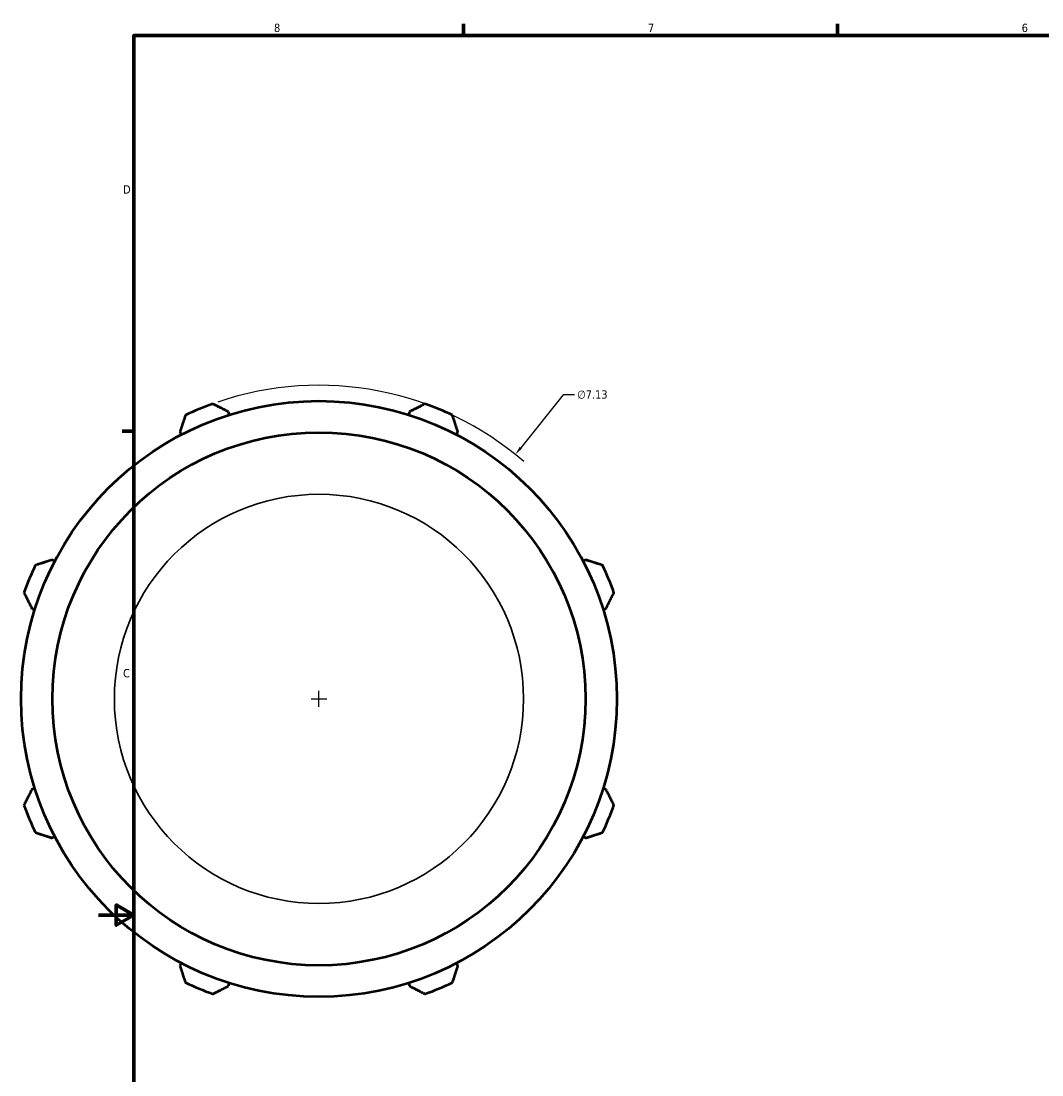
# Model space of a CAD drawing. Header units: inches. Extents: x -0.8 to 46.1, y -9.8 to 34.7.
# Tile 4 of 8: x -0.8 to 10.8, y 9.2 to 21.2. Entities that reach past the tile are written whole.
import ezdxf

# ---------------------------------------------------------------- set-up
doc = ezdxf.new("R2010")
doc.units = ezdxf.units.IN
doc.header["$MEASUREMENT"] = 0
for name, color, linetype, lineweight in [('Border (ANSI)', 7, 'Continuous', 70), ('Dimension (ANSI)', 7, 'Continuous', 25), ('Visible (ANSI)', 7, 'Continuous', 50), ('Visible Narrow (ANSI)', 7, 'Continuous', 35)]:
    doc.layers.add(name, color=color, linetype=linetype, lineweight=lineweight)
doc.styles.add('Note Text (ANSI)', font='tahoma.ttf')
doc.dimstyles.new('Default (ANSI)', dxfattribs={"dimtxt": 0.094488, "dimasz": 0.098425, "dimexe": 0.125, "dimexo": 0.0625, "dimgap": 0.031496, "dimtad": 0, "dimtih": 1, "dimtoh": 1, "dimrnd": 1e-08, "dimzin": 4, "dimdsep": 46, "dimtxsty": 'Note Text (ANSI)', "dimcen": 0.09, "dimdle": 0.393701, "dimclrd": 256, "dimclre": 256, "dimclrt": 5, "dimadec": 0, "dimazin": 1, "dimtfac": 1, "dimtofl": 0, "dimtmove": 0, "dimatfit": 3, "dimfxl": 1, "dimtolj": 1, "dimtzin": 4, "dimlwd": -1, "dimlwe": -1, "dimarcsym": 0})

# ---------------------------------------------------------------- blocks, each defined once
blk = doc.blocks.new('Borders Default Border')
at = {"layer": 'Border (ANSI)'}
for p, q in [((4.25, 21), (4.25, 21.134)), ((8.5, 21), (8.5, 21.134)), ((0.5, 16.5), (0.366, 16.5))]:
    blk.add_line(p, q, dxfattribs=at)
at = {"layer": 'Border (ANSI)', "flags": 128}
for points in [[(0.5, 1), (0.5, 21), (33.5, 21), (33.5, 1), (0.5, 1)], [(0.1, 11), (0.5, 11), (0.3, 11.115), (0.3, 10.885), (0.5, 11)]]:
    blk.add_lwpolyline(points, dxfattribs=at)
at = {"layer": 'Border (ANSI)', "color": 5, "true_color": 0x0000ff, "char_height": 0.0945, "attachment_point": 7, "style": 'Note Text (ANSI)'}
for s, insert in [('8', (2.094, 21.038)), ('7', (6.346, 21.04)), ('6', (10.595, 21.038)), ('D', (0.378, 19.203)), ('C', (0.378, 13.701))]:
    blk.add_mtext(s, dxfattribs=dict(at, insert=insert))
blk = doc.blocks.new('*D9')
at = {"layer": 'Defpoints', "color": 0, "transparency": 16777216}
for p in [(4.838, 16.237), (0.372, 10.679)]:
    blk.add_point(p, dxfattribs=at)
at = {"layer": 'Dimension (ANSI)', "transparency": 16777216}
for p, q in [((5.383, 16.915), (4.9, 16.313)), ((5.509, 16.915), (5.383, 16.915)), ((2.605, 13.368), (2.605, 13.548)), ((2.515, 13.458), (2.695, 13.458))]:
    blk.add_line(p, q, dxfattribs=at)
blk.add_arc((2.605, 13.458), 3.565, 49.2085, 108.7875, dxfattribs=at)
blk.add_solid([(4.887, 16.324), (4.913, 16.303), (4.838, 16.237)], dxfattribs=at)
at = {"layer": 'Dimension (ANSI)', "color": 5, "transparency": 16777216, "insert": (5.541, 16.966), "char_height": 0.0945, "attachment_point": 1, "style": 'Note Text (ANSI)'}
blk.add_mtext('\\A1;∅7.13', dxfattribs=at)

msp = doc.modelspace()

# ---------------------------------------------------------------- linework, layer by layer
at = {"layer": 'Visible (ANSI)'}
for p, q in [((1.587, 16.688), (1.576, 16.722)), ((3.634, 16.722), (3.623, 16.688)), ((1.025, 16.493), (1.041, 16.462)), ((4.169, 16.462), (4.185, 16.493)), ((-0.399, 15.022), (-0.431, 15.038)), ((5.641, 15.038), (5.609, 15.022)), ((-0.659, 14.487), (-0.625, 14.476)), ((5.835, 14.476), (5.869, 14.487)), ((-0.625, 12.439), (-0.659, 12.429)), ((5.869, 12.429), (5.835, 12.439)), ((-0.431, 11.877), (-0.399, 11.894)), ((5.609, 11.894), (5.641, 11.877)), ((1.041, 10.454), (1.025, 10.422)), ((4.185, 10.422), (4.169, 10.454)), ((1.576, 10.194), (1.587, 10.228)), ((3.623, 10.228), (3.634, 10.194))]:
    msp.add_line(p, q, dxfattribs=at)
for radius in [3.387, 3.03]:
    msp.add_circle((2.605, 13.458), radius, dxfattribs=at)
for start, end in [(109.792, 115.208), (64.792, 70.208), (154.792, 160.208), (19.792, 25.208), (199.792, 205.208), (334.792, 340.208), (244.792, 250.208), (289.792, 295.208)]:
    msp.add_arc((2.605, 13.458), 3.565, start, end, dxfattribs=at)
for points, weights in [([(1.576, 16.722), (1.489, 16.766), (1.398, 16.812)], [1.00449992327, 1.00853866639, 1.01176704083]), ([(3.812, 16.812), (3.721, 16.766), (3.634, 16.722)], [1.01176704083, 1.00853866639, 1.00449992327]), ([(1.087, 16.683), (1.055, 16.586), (1.025, 16.493)], [1.01176704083, 1.00853866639, 1.00449992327]), ([(4.185, 16.493), (4.155, 16.586), (4.123, 16.683)], [1.00449992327, 1.00853866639, 1.01176704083]), ([(-0.431, 15.038), (-0.524, 15.008), (-0.62, 14.976)], [1.00449992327, 1.00853866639, 1.01176704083]), ([(5.831, 14.976), (5.734, 15.008), (5.641, 15.038)], [1.01176704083, 1.00853866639, 1.00449992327]), ([(-0.749, 14.665), (-0.703, 14.574), (-0.659, 14.487)], [1.01176704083, 1.00853866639, 1.00449992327]), ([(5.869, 14.487), (5.913, 14.574), (5.959, 14.665)], [1.00449992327, 1.00853866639, 1.01176704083]), ([(-0.659, 12.429), (-0.703, 12.341), (-0.749, 12.251)], [1.00449992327, 1.00853866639, 1.01176704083]), ([(5.959, 12.251), (5.913, 12.341), (5.869, 12.429)], [1.01176704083, 1.00853866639, 1.00449992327]), ([(-0.62, 11.939), (-0.524, 11.908), (-0.431, 11.877)], [1.01176704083, 1.00853866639, 1.00449992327]), ([(5.641, 11.877), (5.734, 11.908), (5.831, 11.939)], [1.00449992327, 1.00853866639, 1.01176704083]), ([(1.025, 10.422), (1.055, 10.329), (1.087, 10.232)], [1.00449992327, 1.00853866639, 1.01176704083]), ([(4.123, 10.232), (4.155, 10.329), (4.185, 10.422)], [1.01176704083, 1.00853866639, 1.00449992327]), ([(1.398, 10.103), (1.489, 10.149), (1.576, 10.194)], [1.01176704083, 1.00853866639, 1.00449992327]), ([(3.634, 10.194), (3.721, 10.149), (3.812, 10.103)], [1.00449992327, 1.00853866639, 1.01176704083])]:
    msp.add_rational_spline(points, weights, degree=2, dxfattribs=at)
at = {"layer": 'Visible Narrow (ANSI)'}
msp.add_circle((2.605, 13.458), 2.326, dxfattribs=at)

# ---------------------------------------------------------------- block references
msp.add_blockref('Borders Default Border', (0, 0))

# ---------------------------------------------------------------- dimensions: what is measured, and where the dimension line sits
at = {"layer": 'Dimension (ANSI)'}
dim = msp.add_diameter_dim_2p(p1=(0.372, 10.679), p2=(4.838, 16.237), dimstyle='Default (ANSI)', override={"dimgap": 0.031496, "dimdec": 2, "dimlfac": 1, "dimtol": 0, "dimlim": 0, "dimtp": 0, "dimtm": 0, "dimtdec": 2}, dxfattribs=at)
dim.commit()
dim.dimension.update_dxf_attribs({"geometry": '*D9', "text_midpoint": (5.712, 16.915), "dimtype": 163})

doc.saveas('drawing.dxf')
